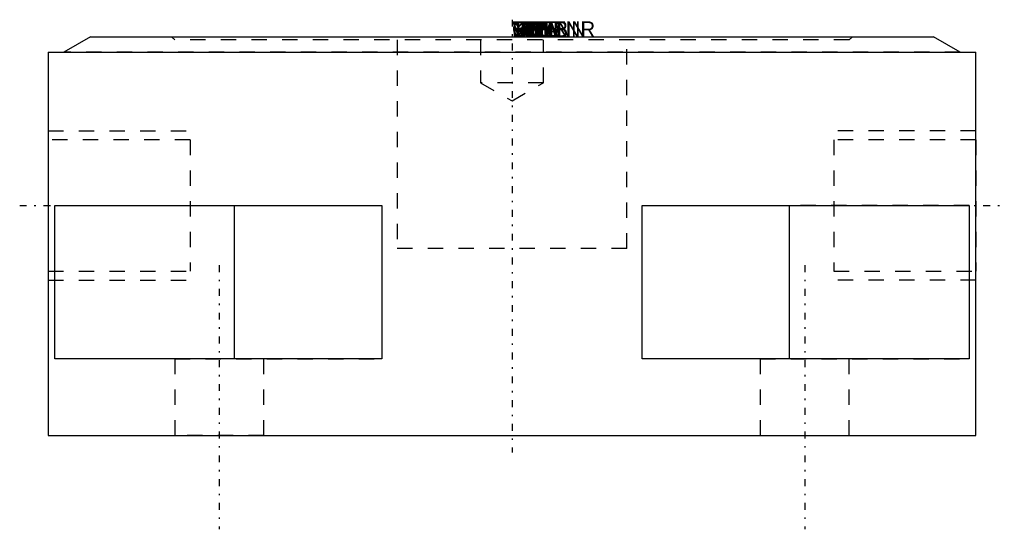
# Model space of a CAD drawing. Extents: x -32.1 to 32.1, y -32.1 to 1.1.
import ezdxf

# ---------------------------------------------------------------- set-up
doc = ezdxf.new("R2010")
doc.units = 0
for name, pattern in [('CNS_CENTER', [1.5, 0.45, -0.5, 0.05, -0.5]), ('CNS_DASHED', [2, 1, -1]), ('CNS_SOLID', [0])]:
    doc.linetypes.add(name, pattern=pattern)
for name, color, linetype in [('ATTRIB', 7, 'CONTINUOUS'), ('CENTER', 7, 'CNS_CENTER'), ('HIDDEN', 7, 'CNS_DASHED'), ('THREAD', 7, 'CNS_SOLID'), ('VIS', 7, 'CNS_SOLID')]:
    doc.layers.add(name, color=color, linetype=linetype)

msp = doc.modelspace()

# ---------------------------------------------------------------- linework, layer by layer
at = {"layer": 'CENTER'}
for p, q in [((0, 1.111), (0, -27.111)), ((-32.111, -11), (-19.889, -11)), ((19.889, -11), (32.111, -11)), ((-19.092, -14.889), (-19.092, -32.111)), ((19.092, -14.889), (19.092, -32.111))]:
    msp.add_line(p, q, dxfattribs=at)
at = {"layer": 'HIDDEN'}
for p, q in [((-22.2, 0), (-22, -0.2)), ((22, -0.2), (22.2, 0)), ((22, -0.2), (-22, -0.2)), ((-7.5, -0.2), (-7.5, -13.8)), ((-2.05, -0.2), (-2.05, -3)), ((2.05, -3), (2.05, -0.2)), ((7.5, -13.8), (7.5, -0.2)), ((29.232, -1), (-29.232, -1)), ((-2.05, -3), (0, -4.184)), ((2.05, -3), (-2.05, -3)), ((0, -4.184), (2.05, -3)), ((-21, -6.717), (-30.25, -6.717)), ((-21, -6.717), (-21, -15.283)), ((30.25, -6.717), (21, -6.717)), ((21, -6.717), (21, -15.283)), ((30.25, -6.717), (30.25, -15.283)), ((-18.104, -11), (-8.5, -11)), ((29.812, -11), (18.104, -11)), ((7.5, -13.8), (-7.5, -13.8)), ((-30.25, -15.283), (-21, -15.283)), ((21, -15.283), (30.25, -15.283)), ((-21.992, -21), (-21.992, -26)), ((-21.992, -21), (-8.5, -21)), ((-16.192, -26), (-16.192, -21)), ((16.192, -21), (16.192, -26)), ((16.192, -21), (29.812, -21)), ((21.992, -26), (21.992, -21)), ((-16.192, -26), (-21.992, -26)), ((16.192, -26), (21.992, -26))]:
    msp.add_line(p, q, dxfattribs=at)
at = {"layer": 'THREAD', "linetype": 'CNS_DASHED'}
for p, q in [((-30.25, -6.136), (-21, -6.136)), ((30.25, -6.136), (21, -6.136)), ((-30.25, -15.864), (-21, -15.864)), ((30.25, -15.864), (21, -15.864))]:
    msp.add_line(p, q, dxfattribs=at)
at = {"layer": 'VIS'}
for p, q in [((-27.5, 0), (-29.232, -1)), ((-27.5, 0), (27.5, 0)), ((29.232, -1), (27.5, 0)), ((-30.25, -1), (30.25, -1)), ((-30.25, -1), (-30.25, -26)), ((30.25, -26), (30.25, -1)), ((-29.812, -11), (-8.5, -11)), ((-29.812, -21), (-29.812, -11)), ((-18.104, -21), (-18.104, -11)), ((-8.5, -11), (-8.5, -21)), ((8.5, -11), (29.812, -11)), ((8.5, -21), (8.5, -11)), ((18.104, -21), (18.104, -11)), ((29.812, -11), (29.812, -21)), ((-8.5, -21), (-29.812, -21)), ((29.812, -21), (8.5, -21)), ((-30.25, -26), (30.25, -26))]:
    msp.add_line(p, q, dxfattribs=at)
at = {"layer": 'VIS', "extrusion": (0, 1, 0)}
msp.add_point((0, 0), dxfattribs=at)

# ---------------------------------------------------------------- texts
at = {"layer": 'ATTRIB', "flags": 9}
for tag, s in [('VERS', '3'), ('TDN', '13.600'), ('GR', 'K5'), ('GEW', '300'), ('GNENN', '9.728'), ('BESTNR', '306175'), ('DS', '4.100'), ('NB', 'AMF306175'), ('NN', 'AMF 6370AAR K5'), ('NT', 'Suface-mounted clamping module, round'), ('LINA', 'AMF306175'), ('ENTR', 'Pneumatisch'), ('EK', '1,5'), ('HK', '13'), ('B', '5.8'), ('D', '62'), ('DB', '54'), ('DN', '15'), ('HA', '26'), ('K', '15'), ('R', ' G 1/8'), ('LK', '36'), ('H', '5.000'), ('KT', 'DUMMY')]:
    msp.add_attdef(tag, (0, 0), s, height=1, dxfattribs=at)

doc.saveas('drawing.dxf')
